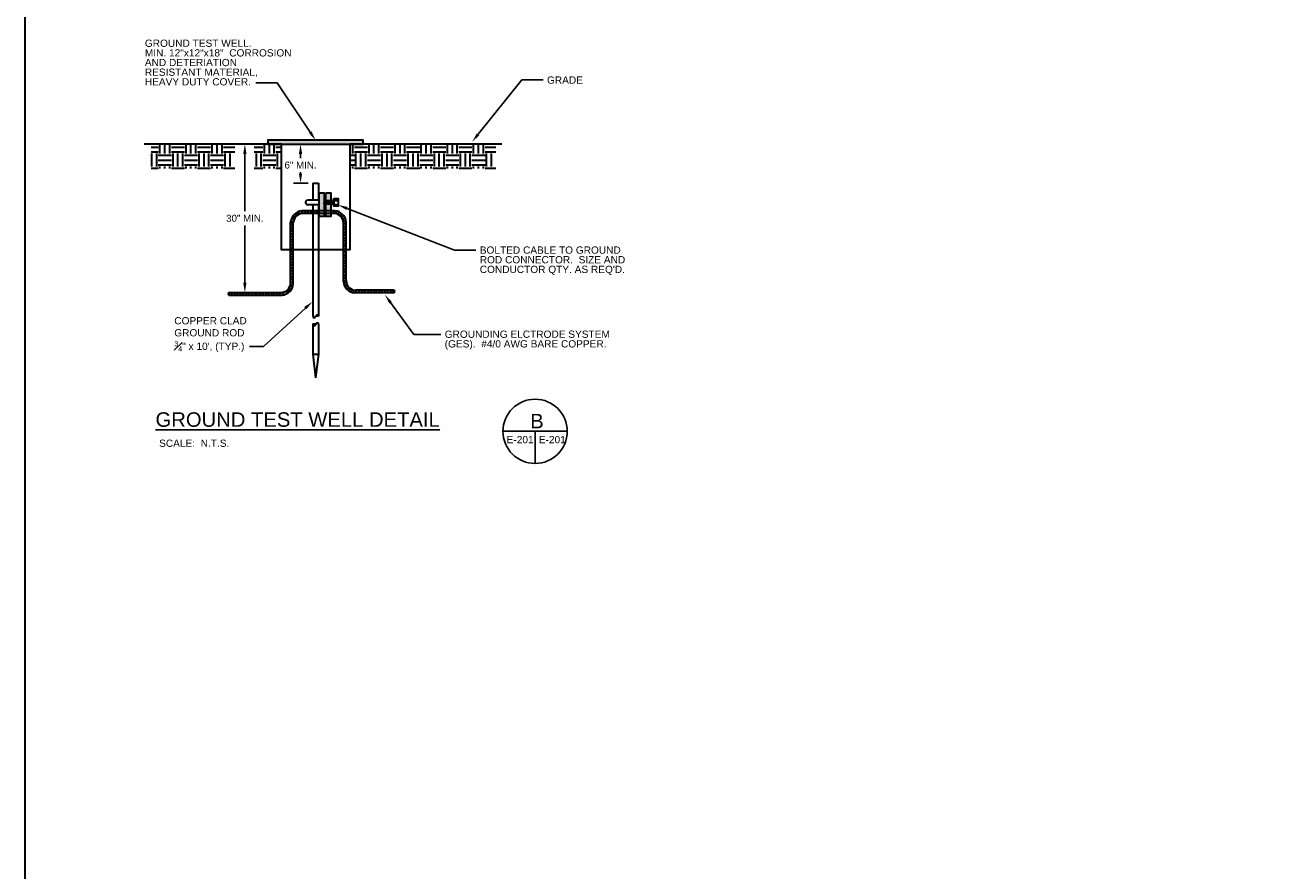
# Model space of a CAD drawing. Header units: inches. Extents: x 0 to 12596, y 564 to 12873.
# Tile 18 of 25: x 308 to 1867, y 9290 to 10342. Entities that reach past the tile are written whole.
import ezdxf
from ezdxf import colors
from ezdxf.entities.mleader import LeaderData, LeaderLine
from ezdxf.math import Vec2, Vec3

# ---------------------------------------------------------------- set-up
doc = ezdxf.new("R2010")
doc.units = ezdxf.units.IN
doc.header["$MEASUREMENT"] = 0
doc.layers.add('E-ANNO-TEXT', color=7, linetype='Continuous', lineweight=25)
doc.layers.add('E-GND-GES', color=92, linetype='Continuous', lineweight=60)
doc.styles.get("Standard").update_dxf_attribs({"font": 'arial.ttf'})
doc.dimstyles.new('Annotative', dxfattribs={"dimscale": 0, "dimtxt": 0.18, "dimasz": 0.18, "dimexe": 0.18, "dimexo": 0.0625, "dimgap": 0.09, "dimtad": 0, "dimtih": 1, "dimtoh": 1, "dimdec": 4, "dimzin": 0, "dimdsep": 46, "dimtxsty": 'Standard', "dimcen": 0.09, "dimadec": 0, "dimazin": 0, "dimtfac": 1, "dimtdec": 4, "dimtofl": 0, "dimtmove": 0, "dimatfit": 3, "dimfxl": 1, "dimtolj": 1, "dimtzin": 0, "dimarcsym": 0})
pattern_1 = [(0, (-241.43, 8348.31), (16.25, 16.25), [16.25, -16.25]), (0, (-241.43, 8354.404), (16.25, 16.25), [16.25, -16.25]), (0, (-241.43, 8360.497), (16.25, 16.25), [16.25, -16.25]), (90, (-239.399, 8362.529), (-16.25, 16.25), [16.25, -16.25]), (90, (-233.305, 8362.529), (-16.25, 16.25), [16.25, -16.25]), (90, (-227.212, 8362.529), (-16.25, 16.25), [16.25, -16.25])]
pattern_2 = [(45, (-126.0008, 8348.31), (-1.767767, 1.767767), [])]

# ---------------------------------------------------------------- blocks, each defined once
blk = doc.blocks.new('*D2')
at = {"layer": 'Defpoints', "color": 0, "transparency": 16777216}
for p in [(581.2, 10194.1), (593.7, 10194.1), (593.7, 10009.8)]:
    blk.add_point(p, dxfattribs=at)
at = {"layer": 'E-ANNO-TEXT', "color": 0, "lineweight": -2, "transparency": 16777216}
for p, q in [((590.7, 10194.1), (572.6, 10194.1)), ((581.2, 10182.1), (581.2, 10110.7)), ((581.2, 10021.8), (581.2, 10093.2)), ((590.7, 10009.8), (572.6, 10009.8))]:
    blk.add_line(p, q, dxfattribs=at)
at = {"layer": 'E-ANNO-TEXT', "color": 0, "transparency": 16777216}
for points in [[(579.2, 10182.1), (583.2, 10182.1), (581.2, 10194.1)], [(579.2, 10021.8), (583.2, 10021.8), (581.2, 10009.8)]]:
    blk.add_solid(points, dxfattribs=at)
at = {"layer": 'E-ANNO-TEXT', "color": 0, "lineweight": 30, "transparency": 16777216, "insert": (581.2, 10102), "char_height": 8.64, "width": 65.024, "attachment_point": 5}
blk.add_mtext('\\A1;30" MIN.', dxfattribs=at)
blk = doc.blocks.new('*D3')
at = {"layer": 'Defpoints', "color": 0, "transparency": 16777216}
for p in [(650.4, 10194.1), (660.6, 10194.1), (662.9, 10145.6)]:
    blk.add_point(p, dxfattribs=at)
at = {"layer": 'E-ANNO-TEXT', "color": 0, "lineweight": -2, "transparency": 16777216}
for p, q in [((657.6, 10194.1), (641.8, 10194.1)), ((650.4, 10182.1), (650.4, 10176.9)), ((650.4, 10157.6), (650.4, 10159.5)), ((659.9, 10145.6), (641.8, 10145.6))]:
    blk.add_line(p, q, dxfattribs=at)
at = {"layer": 'E-ANNO-TEXT', "color": 0, "transparency": 16777216}
for points in [[(648.4, 10182.1), (652.4, 10182.1), (650.4, 10194.1)], [(648.4, 10157.6), (652.4, 10157.6), (650.4, 10145.6)]]:
    blk.add_solid(points, dxfattribs=at)
at = {"layer": 'E-ANNO-TEXT', "color": 0, "lineweight": 30, "transparency": 16777216, "insert": (650.4, 10168.2), "char_height": 8.64, "width": 65.024, "attachment_point": 5}
blk.add_mtext('\\A1;6" MIN.', dxfattribs=at)

msp = doc.modelspace()

# ---------------------------------------------------------------- hatches: boundary and pattern name
at = {"layer": 'E-GND-GES', "lineweight": 30}
h = msp.add_hatch(color=256, dxfattribs=at)
h.dxf.hatch_style = 1
h.paths.add_polyline_path([(609.77628, 10194.08388), (728.48043, 10194.08388), (728.48043, 10199.13225), (609.77628, 10199.13225)])
at = {"layer": 'E-GND-GES', "lineweight": 30, "transparency": 33554534}
h = msp.add_hatch(dxfattribs=at)
h.set_pattern_fill('EARTH', color=8, scale=65)
h.set_pattern_definition(pattern_1)
h.paths.add_polyline_path([(568.56746, 10163.93745), (568.56746, 10194.08388), (464.55784, 10194.08388), (464.55784, 10163.93745)])
h = msp.add_hatch(dxfattribs=at)
h.set_pattern_fill('EARTH', color=8, scale=65)
h.set_pattern_definition(pattern_1)
h.paths.add_polyline_path([(626.57926, 10163.93745), (626.57926, 10194.08388), (592.6254, 10194.08388), (592.6254, 10163.93745)])
h = msp.add_hatch(dxfattribs=at)
h.set_pattern_fill('EARTH', color=8, scale=65)
h.set_pattern_definition(pattern_1)
h.paths.add_polyline_path([(893.3426, 10163.93745), (893.3426, 10194.08388), (711.67746, 10194.08388), (711.67746, 10163.93745)])
at = {"layer": 'E-GND-GES', "lineweight": 30}
h = msp.add_hatch(color=256, dxfattribs=at)
h.dxf.hatch_style = 1
h.paths.add_polyline_path([(679.60187, 10133.61624), (673.6904, 10133.61624), (673.6904, 10124.65773), (673.8729, 10124.65773), (679.60187, 10124.65773)])
h.paths.add_polyline_path([(687.9538, 10133.61624), (682.04233, 10133.61624), (682.04233, 10124.65773), (687.9538, 10124.65773)])
h.paths.add_polyline_path([(679.60187, 10118.89773), (673.8729, 10118.89773), (673.6904, 10118.89773), (673.6904, 10111.35259), (679.60187, 10111.35259)])
h.paths.add_polyline_path([(687.9538, 10118.89773), (682.04233, 10118.89773), (682.04233, 10111.35259), (687.9538, 10111.35259)])
h.paths.add_polyline_path([(687.9538, 10108.03364), (682.04233, 10108.03364), (682.04233, 10104.28858), (687.9538, 10104.28858)])
h.paths.add_polyline_path([(679.60187, 10108.03364), (673.6904, 10108.03364), (673.6904, 10104.28858), (679.60187, 10104.28858)])
h.paths.add_polyline_path([(679.60187, 10111.35259), (673.6904, 10111.35259), (673.6904, 10108.03364), (679.60187, 10108.03364)])
h.paths.add_polyline_path([(687.9538, 10111.35259), (682.04233, 10111.35259), (682.04233, 10108.03364), (687.9538, 10108.03364)])
h.paths.add_polyline_path([(685.39481, 10124.65773), (682.04233, 10124.65773), (682.04233, 10119.65813)], flags=17)
h.paths.add_polyline_path([(687.9538, 10123.01025), (687.9538, 10124.65773), (685.39481, 10124.65773), (682.04233, 10119.65813), (682.04233, 10118.89773), (685.19614, 10118.89773)])
h.paths.add_polyline_path([(687.9538, 10123.01025), (685.19614, 10118.89773), (687.9538, 10118.89773)], flags=17)
h.paths.add_polyline_path([(678.0674, 10124.65773), (673.8729, 10124.65773), (673.8729, 10118.89773), (674.20502, 10118.89773)])
h.paths.add_polyline_path([(679.60187, 10121.48238), (679.60187, 10124.65773), (678.0674, 10124.65773), (674.20502, 10118.89773), (677.86873, 10118.89773)])
h.paths.add_polyline_path([(679.60187, 10121.48238), (677.86873, 10118.89773), (679.60187, 10118.89773)], flags=17)
h = msp.add_hatch(dxfattribs=at)
h.set_pattern_fill('ANSI31', color=256, scale=20)
h.set_pattern_definition(pattern_2)
h.paths.add_polyline_path([(653.44402, 10108.03364), (665.52836, 10108.03364), (665.52836, 10111.35259), (652.12507, 10111.35259, 0.362421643), (638.12507, 10097.35259), (638.12507, 10062.7864), (641.44402, 10062.7864), (641.44402, 10096.03364, -0.4142135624)])
h.paths.add_polyline_path([(672.72836, 10111.35259), (665.52836, 10111.35259), (665.52836, 10108.03364), (672.72836, 10108.03364)])
h.paths.add_polyline_path([(673.6904, 10111.35259), (672.72836, 10111.35259), (672.72836, 10108.03364), (673.6904, 10108.03364)])
h.paths.add_polyline_path([(682.04233, 10111.35259), (679.60187, 10111.35259), (679.60187, 10108.03364), (682.04233, 10108.03364)])
h.paths.add_polyline_path([(693.14653, 10111.35259), (687.9538, 10111.35259), (687.9538, 10108.03364), (691.82758, 10108.03364, -0.4142135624), (703.82758, 10096.03364), (703.82758, 10062.7864), (707.14653, 10062.7864), (707.14653, 10097.35259, 0.362421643)])
edge = h.paths.add_edge_path()
edge.add_line((707.14653, 10062.7864), (703.82758, 10062.7864))
edge.add_line((703.82758, 10062.7864), (703.82758, 10023.1396))
edge.add_arc((719.21636, 10024.52838), 15.45132, 185.15677507, 264.84322493)
edge.add_line((717.82758, 10009.1396), (766.76366, 10009.17707))
edge.add_spline(control_points=[(766.76366, 10009.17707), (765.4718, 10009.79295), (766.11887, 10010.32641), (766.69818, 10010.88711)], knot_values=[0.4616151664, 0.4616151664, 0.4616151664, 0.4616151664, 1, 1, 1, 1], degree=3, periodic=0)
edge.add_spline(control_points=[(766.69818, 10010.88711), (767.19489, 10011.36786), (767.64178, 10011.86864), (766.77399, 10012.45855)], knot_values=[0, 0, 0, 0, 0.4616151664, 0.4616151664, 0.4616151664, 0.4616151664], degree=3, periodic=0)
edge.add_line((766.77399, 10012.45855), (719.14653, 10012.45855))
edge.add_arc((719.14653, 10024.45855), 12, 180, 270, ccw=False)
edge.add_line((707.14653, 10024.45855), (707.14653, 10062.7864))
h = msp.add_hatch(dxfattribs=at)
h.set_pattern_fill('ANSI31', color=256, scale=20)
h.set_pattern_definition(pattern_2)
edge = h.paths.add_edge_path()
edge.add_line((626.12507, 10009.82065), (561.27263, 10009.82065))
edge.add_spline(control_points=[(561.27263, 10009.82065), (559.40425, 10009.05985), (562.85624, 10008.00498), (561.26195, 10006.50169)], knot_values=[0, 0, 0, 0, 1, 1, 1, 1], degree=3, periodic=0)
edge.add_line((561.26195, 10006.50169), (627.44402, 10006.50169))
edge.add_arc((626.05524, 10021.89048), 15.45132, 275.15677507, 365.15677507)
edge.add_line((641.44402, 10023.27926), (641.44402, 10062.7864))
edge.add_line((641.44402, 10062.7864), (638.12507, 10062.7864))
edge.add_line((638.12507, 10062.7864), (638.12507, 10021.82065))
edge.add_arc((626.12507, 10021.82065), 12, -90, 0, ccw=False)

# ---------------------------------------------------------------- linework, layer by layer
at = {"layer": 'E-ANNO-TEXT'}
for p, q in [((902.12395, 9837.01411), (982.12395, 9837.01411)), ((942.12395, 9837.01411), (942.12395, 9797.01411))]:
    msp.add_line(p, q, dxfattribs=at)
msp.add_circle((942.12395, 9837.01411), 40, dxfattribs=at)
at = {"layer": 'E-GND-GES', "color": 8, "lineweight": 30}
for p, q in [((626.57926, 10194.08388), (455.85562, 10194.08388)), ((900.58093, 10194.08388), (711.67746, 10194.08388))]:
    msp.add_line(p, q, dxfattribs=at)
at = {"layer": 'E-GND-GES', "linetype": 'Continuous', "lineweight": 30}
for p, q in [((665.52836, 10145.64274), (665.52836, 10124.65773)), ((672.72836, 10145.64274), (672.72836, 10124.65773)), ((665.52836, 10118.89773), (665.52836, 9980.09879)), ((672.72836, 10118.89773), (672.71388, 9980.13033)), ((665.52836, 9970.04569), (665.52836, 9932.87933)), ((672.72836, 9970.04569), (672.72836, 9932.87933)), ((665.52836, 9932.87933), (672.72836, 9932.87933)), ((665.52836, 9932.87933), (669.12836, 9903.69313)), ((665.52836, 9932.87933), (672.72836, 9932.87933)), ((672.72836, 9932.87933), (669.12836, 9903.69313))]:
    msp.add_line(p, q, dxfattribs=at)
at = {"layer": 'E-GND-GES', "lineweight": 30}
for p, q in [((665.52836, 10145.64274), (672.72836, 10145.64274)), ((673.8729, 10124.65773), (659.44432, 10124.65773)), ((673.8729, 10118.89773), (659.5756, 10118.89773)), ((691.71521, 10123.93773), (679.66128, 10123.93773)), ((679.66128, 10123.93773), (679.66128, 10119.61773)), ((691.71521, 10119.61773), (679.66128, 10119.61773)), ((685.55494, 10123.93773), (682.65815, 10119.61773)), ((688.30272, 10123.93773), (685.40593, 10119.61773)), ((691.05049, 10123.93773), (688.15371, 10119.61773)), ((691.71521, 10124.17714), (697.02643, 10124.17714)), ((691.71521, 10123.93773), (691.71521, 10119.61773)), ((691.71521, 10119.29625), (697.02643, 10119.29625)), ((693.14653, 10111.35259), (652.12507, 10111.35259)), ((691.82758, 10108.03364), (653.44402, 10108.03364)), ((638.12507, 10021.82065), (638.12507, 10097.35259)), ((641.44402, 10020.50169), (641.44402, 10096.03364)), ((703.82758, 10023.1396), (703.82758, 10096.03364)), ((707.14653, 10024.45855), (707.14653, 10097.35259)), ((561.27263, 10009.82065), (626.12507, 10009.82065)), ((766.77399, 10012.45855), (719.14653, 10012.45855)), ((561.26195, 10006.50169), (627.44402, 10006.50169)), ((766.76366, 10009.17707), (717.82758, 10009.1396))]:
    msp.add_line(p, q, dxfattribs=at)
at = {"layer": 'E-GND-GES'}
msp.add_line((682.80716, 10123.93773), (679.91037, 10119.61773), dxfattribs=at)
at = {"layer": 'E-GND-GES', "lineweight": 30}
for points in [[(307.90549, 12873.06463), (8994.96192, 12873.06463), (8994.96192, 5707.31846), (307.90549, 5707.31846)], [(609.77628, 10194.08388), (728.48043, 10194.08388), (728.48043, 10199.13225), (609.77628, 10199.13225)], [(626.57926, 10194.08388), (711.67746, 10194.08388), (711.67746, 10062.7864), (626.57926, 10062.7864)], [(673.6904, 10133.61624), (679.60187, 10133.61624), (679.60187, 10104.28858), (673.6904, 10104.28858)], [(682.04233, 10133.61624), (687.9538, 10133.61624), (687.9538, 10104.28858), (682.04233, 10104.28858)], [(691.71521, 10126.53908), (697.02643, 10126.53908), (697.02643, 10117.01638), (691.71521, 10117.01638)]]:
    msp.add_lwpolyline(points, close=True, dxfattribs=at)
for centre, radius, start, end in [((659.45239, 10121.7751), 2.88264, 90.16043067, 272.28233323), ((653.51386, 10095.96381), 15.45132, 95.15677507, 174.84322493), ((653.44402, 10096.03364), 12, 90, 180), ((691.82758, 10096.03364), 12, 0, 90), ((691.75775, 10095.96381), 15.45132, 5.15677507, 84.84322493), ((626.12507, 10021.82065), 12, 270, 0), ((626.05524, 10021.89048), 15.45132, 275.15677507, 354.84322493), ((719.21636, 10024.52838), 15.45132, 185.15677507, 264.84322493), ((719.14653, 10024.45855), 12, 180, 270)]:
    msp.add_arc(centre, radius, start, end, dxfattribs=at)
for centre, start_param, end_param in [((669.11388, 9980.13033), 6.1934595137, 6.2831853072), ((669.11388, 9980.13033), 3.1415926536, 4.667721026), ((669.12836, 9970.04569), 4.667721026, 6.2831853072), ((669.12836, 9970.04569), 6.1934595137, 6.2831853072), ((669.12836, 9970.04569), 3.1415926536, 3.284888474)]:
    msp.add_ellipse(centre, major_axis=(-3.6, 0), ratio=0.05591755, start_param=start_param, end_param=end_param, dxfattribs=at)
for points, degree in [([(561.27263, 10009.82065), (559.40425, 10009.05985), (562.85624, 10008.00498), (561.26195, 10006.50169)], 3), ([(766.77399, 10012.45855), (768.65389, 10011.18062), (764.36415, 10010.321), (766.76366, 10009.17707)], 3), ([(766.76366, 10009.17707), (767.57028, 10009.98608), (766.69818, 10010.88711)], 2), ([(561.26195, 10006.50169), (560.23871, 10007.53458), (561.26127, 10008.3151)], 2), ([(665.51388, 9980.13033), (667.40405, 9975.99404), (669.11388, 9980.13033), (669.25109, 9980.27762)], 3), ([(669.25109, 9980.27762), (671.11937, 9984.5842), (672.85109, 9980.27762), (672.71388, 9980.13033)], 3), ([(665.52836, 9970.04569), (667.41854, 9965.9094), (669.12836, 9970.04569), (669.26557, 9970.19298)], 3), ([(669.26557, 9970.19298), (671.13385, 9974.49956), (672.86557, 9970.19298), (672.72836, 9970.04569)], 3)]:
    msp.add_open_spline(points, degree=degree, dxfattribs=at)

# ---------------------------------------------------------------- texts
at = {"layer": 'E-ANNO-TEXT', "char_height": 9, "attachment_point": 1, "line_spacing_factor": 0.8}
for s, width, heights, insert in [('\\A1;GROUND TEST WELL.\\PMIN. 12"x12"x18"  CORROSION AND DETERIATION RESISTANT MATERIAL,\\PHEAVY DUTY COVER.', 186.9393942, [64.03329], (456.83987, 10324.29498)), ('\\A1;GRADE', 55.1787538, [17.98253], (956.87149, 10278.45205)), ("\\A1;BOLTED CABLE TO GROUND ROD CONNECTOR.  SIZE AND CONDUCTOR QTY. AS REQ'D.", 194.9152235, [51.8804], (873.26936, 10066.99772)), ('\\A1;\\pxsm1;COPPER CLAD GROUND ROD\\P{\\H0.7x;\\S3#4;}" x 10\', (TYP.)', 108.3585166, [54.38569], (493.4412, 9979.11499)), ('\\A1;GROUNDING ELCTRODE SYSTEM (GES).  #4/0 AWG BARE COPPER.', 209.7547101, [29.51045], (829.70285, 9962.33693))]:
    msp.add_mtext_dynamic_manual_height_columns(s, width=width, gutter_width=48, heights=heights, dxfattribs=dict(at, insert=insert))
at = {"layer": 'E-ANNO-TEXT', "attachment_point": 1}
for s, width, insert, char_height in [('{\\LGROUND TEST WELL DETAIL^I^I}', 438.4589418, (470.12494, 9860.66215), 18), ('B', 18.1346485, (936.03016, 9858.72847), 18), ('SCALE:  N.T.S.', 103.0824088, (474.5549, 9826.73948), 9), ('E-201', 35.4157189, (906.6928, 9831.1963), 9), ('E-201', 35.4157189, (946.6928, 9831.1963), 9)]:
    msp.add_mtext_dynamic_manual_height_columns(s, width=width, gutter_width=48, heights=[0], dxfattribs=dict(at, insert=insert, char_height=char_height))

# ---------------------------------------------------------------- dimensions: what is measured, and where the dimension line sits
at = {"layer": 'E-ANNO-TEXT', "lineweight": 30}
dim = msp.add_linear_dim(base=(581.24975, 10194.08388), p1=(593.69885, 10009.82065), p2=(593.69885, 10194.08388), angle=90, text='30" MIN.', dimstyle='Annotative', override={"dimscale": 48, "dimasz": 0.25, "dimtix": 0, "dimtofl": 0, "dimtmove": 0, "dimatfit": 3}, dxfattribs=at)
dim.commit()
dim.dimension.update_dxf_attribs({"geometry": '*D2', "text_midpoint": (581.24975, 10101.95226)})
dim = msp.add_linear_dim(base=(650.3989, 10194.08388), p1=(662.89969, 10145.64274), p2=(660.5627, 10194.08388), angle=90, text='6" MIN.', dimstyle='Annotative', override={"dimscale": 48, "dimasz": 0.25}, dxfattribs=at)
dim.commit()
dim.dimension.update_dxf_attribs({"geometry": '*D3', "text_midpoint": (650.3989, 10168.19213), "dimtype": 160})

# ---------------------------------------------------------------- leaders
at = {"layer": 'E-ANNO-TEXT'}
ml = msp.add_multileader_mtext('Standard', dxfattribs=at)
ml.set_content('', color=256)
ml.set_leader_properties()
ml.build(insert=Vec2(0, 0))
ml.multileader.update_dxf_attribs({"dogleg_length": 0.36, "arrow_head_size": 12, "scale": 48})
ctx = ml.context
ctx.base_point, ctx.scale, ctx.char_height, ctx.arrow_head_size, ctx.landing_gap_size, ctx.plane_origin = Vec3(586.01031, 10270.48244), 48, 8.64, 12, 4.32, Vec3(171.02067, 10347.7027)
ctx.text_align_type = 2
notes = []
notes.append((ctx, [(1, (1, 1, 0), (621.22808, 10270.48244), (-1, 0), 26.57777, [(0, [(669.12836, 10199.13225)], 0, [])])]))
ctx.mtext.insert, ctx.mtext.alignment, ctx.mtext.flow_direction = Vec3(590.33031, 10274.80244), 3, 5
ml = msp.add_multileader_mtext('Standard', dxfattribs=at)
ml.set_content('', color=256)
ml.set_leader_properties()
ml.build(insert=Vec2(0, 0))
ml.multileader.update_dxf_attribs({"dogleg_length": 0.36, "arrow_head_size": 12, "scale": 48})
ctx = ml.context
ctx.base_point, ctx.scale, ctx.char_height, ctx.arrow_head_size, ctx.landing_gap_size, ctx.plane_origin = Vec3(952.02169, 10274.10822), 48, 8.64, 12, 4.32, Vec3(672.18565, 10319.01045)
notes.append((ctx, [(0, (1, 1, 0), (925.44391, 10274.10822), (1, 0), 26.57777, [(0, [(863.78048, 10197.12255)], 0, [])])]))
ctx.mtext.insert, ctx.mtext.flow_direction = Vec3(956.34169, 10278.42822), 5
ml = msp.add_multileader_mtext('Standard', dxfattribs=at)
ml.set_content('', color=256)
ml.set_leader_properties()
ml.build(insert=Vec2(0, 0))
ml.multileader.update_dxf_attribs({"dogleg_length": 0.36, "arrow_head_size": 12, "scale": 48})
ctx = ml.context
ctx.base_point, ctx.scale, ctx.char_height, ctx.arrow_head_size, ctx.landing_gap_size, ctx.plane_origin = Vec3(868.41956, 10062.39964), 48, 8.64, 12, 4.32, Vec3(588.58352, 10190.65295)
notes.append((ctx, [(0, (1, 1, 0), (841.84179, 10062.39964), (1, 0), 26.57777, [(0, [(697.02643, 10118.60541)], 0, [])])]))
ctx.mtext.insert, ctx.mtext.flow_direction = Vec3(872.73956, 10066.71964), 5
ml = msp.add_multileader_mtext('Standard', dxfattribs=at)
ml.set_content('', color=256)
ml.set_leader_properties()
ml.build(insert=Vec2(0, 0))
ml.multileader.update_dxf_attribs({"dogleg_length": 0.36, "arrow_head_size": 12, "scale": 48})
ctx = ml.context
ctx.base_point, ctx.scale, ctx.char_height, ctx.arrow_head_size, ctx.landing_gap_size, ctx.plane_origin = Vec3(578.49739, 9942.33739), 48, 8.64, 12, 4.32, Vec3(325.36857, 9978.94268)
ctx.text_align_type = 2
notes.append((ctx, [(1, (1, 1, 0), (604.41739, 9942.33739), (-1, 0), 17.28, [(0, [(665.23165, 9998.40402)], 0, [])])]))
ctx.mtext.insert, ctx.mtext.alignment, ctx.mtext.flow_direction = Vec3(582.81739, 9946.65739), 3, 5
ml = msp.add_multileader_mtext('Standard', dxfattribs=at)
ml.set_content('', color=256)
ml.set_leader_properties()
ml.build(insert=Vec2(0, 0))
ml.multileader.update_dxf_attribs({"dogleg_length": 0.36, "arrow_head_size": 12, "scale": 48})
ctx = ml.context
ctx.base_point, ctx.scale, ctx.char_height, ctx.arrow_head_size, ctx.landing_gap_size, ctx.plane_origin = Vec3(824.99094, 9957.38903), 48, 8.64, 12, 4.32, Vec3(628.18676, 9827.99127)
notes.append((ctx, [(0, (1, 1, 0), (791.39051, 9957.38903), (1, 0), 33.60043, [(0, [(755.23461, 10006.93096)], 0, [])])]))
ctx.mtext.insert, ctx.mtext.flow_direction = Vec3(829.31094, 9961.70903), 5
for ctx, leaders in notes:
    for number, flags, end, landing, length, lines in leaders:
        leader = LeaderData()
        leader.index, (leader.has_last_leader_line, leader.has_dogleg_vector, leader.attachment_direction) = number, flags
        leader.last_leader_point, leader.dogleg_vector, leader.dogleg_length = Vec3(end), Vec3(landing), length
        for number, points, colour, breaks in lines:
            line = LeaderLine()
            line.index, line.vertices, line.color, line.breaks = number, Vec3.list(points), colors.encode_raw_color(colour), breaks
            leader.lines.append(line)
        ctx.leaders.append(leader)

doc.saveas('drawing.dxf')
